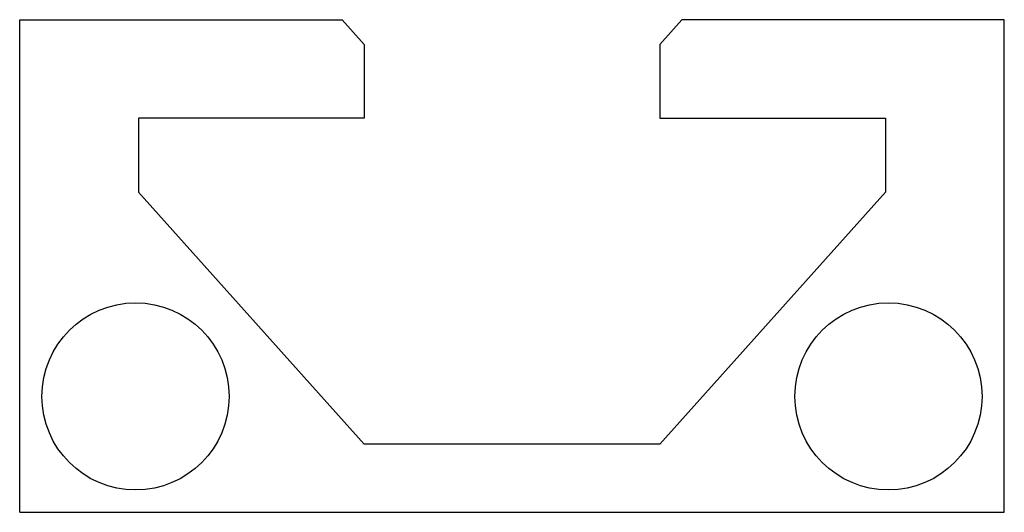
# Model space of a CAD drawing. Header units: millimetres. Extents: x -10 to 10, y -1.4 to 8.6.
import ezdxf

# ---------------------------------------------------------------- set-up
doc = ezdxf.new("R2010")
doc.units = ezdxf.units.MM

msp = doc.modelspace()

# ---------------------------------------------------------------- linework, layer by layer
at = {"color": 7, "linetype": 'Continuous', "lineweight": 25}
for p, q in [((-10, -1.383), (-10, 8.617)), ((-10, 8.617), (-3.448, 8.617)), ((-3.448, 8.617), (-3, 8.117)), ((3.448, 8.617), (3, 8.117)), ((10, 8.617), (3.448, 8.617)), ((10, -1.383), (10, 8.617)), ((-3, 8.117), (-3, 6.617)), ((3, 8.117), (3, 6.617)), ((-3, 6.617), (-7.587, 6.617)), ((-7.587, 6.617), (-7.587, 5.117)), ((3, 6.617), (7.587, 6.617)), ((7.587, 6.617), (7.587, 5.117)), ((-7.587, 5.117), (-3, 0)), ((7.587, 5.117), (3, 0)), ((3, 0), (-3, 0)), ((-10, -1.383), (10, -1.383))]:
    msp.add_line(p, q, dxfattribs=at)
for centre in [(-7.647, 0.97), (7.647, 0.97)]:
    msp.add_circle(centre, 1.9, dxfattribs=at)

doc.saveas('drawing.dxf')
